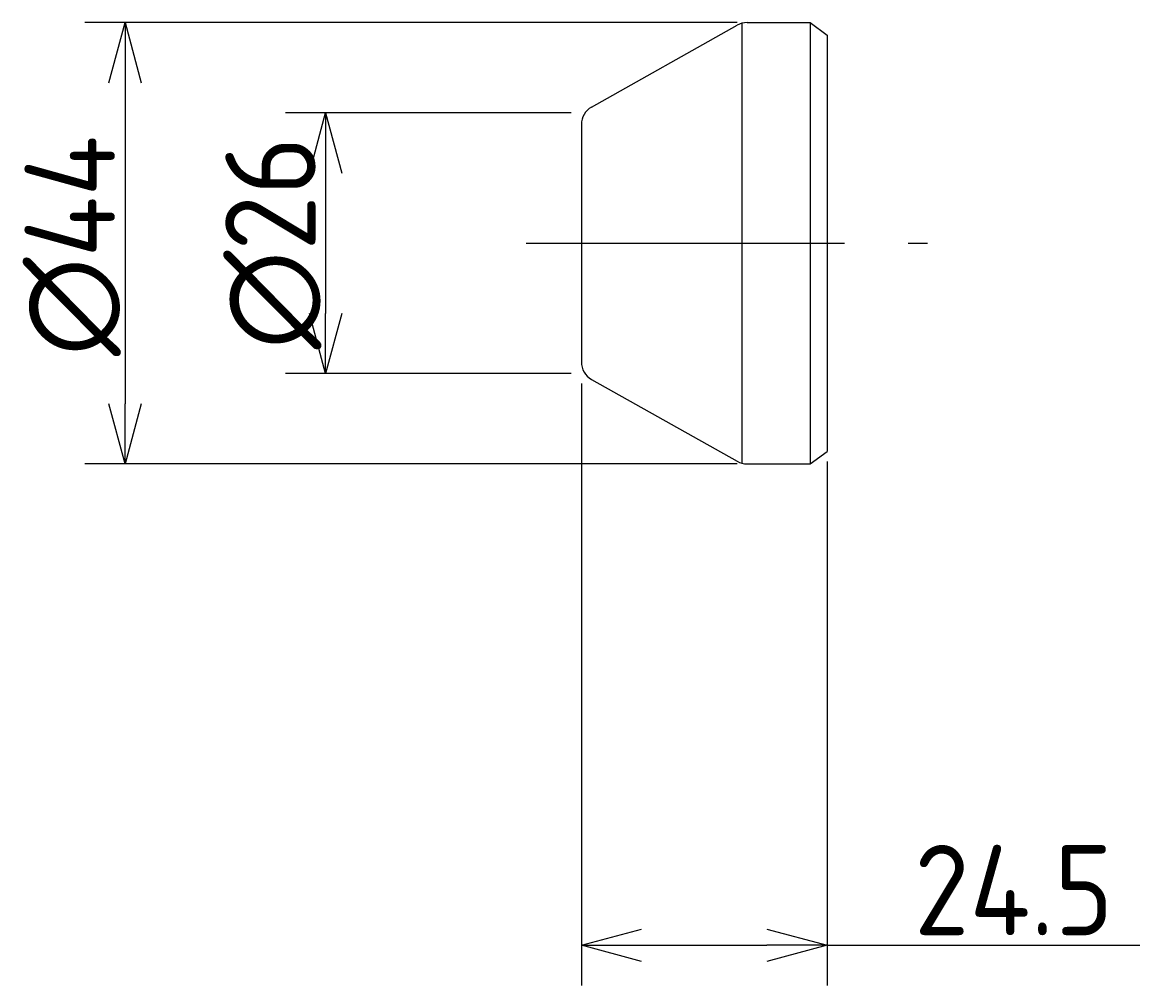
# Model space of a CAD drawing. Extents: x 100 to 213, y 96 to 192.
import ezdxf

# ---------------------------------------------------------------- set-up
doc = ezdxf.new("R2010")
doc.units = 0
doc.header["$PDMODE"] = 3
doc.header["$PDSIZE"] = 2
doc.linetypes.add('CENTER', pattern=[50.8, 31.75, -6.35, 6.35, -6.35])
doc.layers.get('0').update_dxf_attribs({"linetype": 'CONTINUOUS'})
doc.layers.get('DEFPOINTS').update_dxf_attribs({"linetype": 'CONTINUOUS'})
doc.layers.add('図形', color=7, linetype='CONTINUOUS')
doc.layers.add('寸法_文字', color=3, linetype='CONTINUOUS')
doc.layers.get('0').off()
doc.styles.add('DIMENSION', font='isocp.shx', dxfattribs={"bigfont": 'bigfont.shx'})
doc.dimstyles.get("Standard").update_dxf_attribs({"dimtxt": 0.18, "dimasz": 0.18, "dimexe": 0.18, "dimexo": 0.0625, "dimgap": 0.09, "dimtad": 0, "dimtih": 1, "dimtoh": 1, "dimzin": 0, "dimcen": 0.09, "dimazin": 3, "dimtfac": 1, "dimtofl": 0, "dimtmove": 0, "dimatfit": 3})

# ---------------------------------------------------------------- blocks, each defined once
blk = doc.blocks.new('_OPEN30')
at = {"color": 0, "linetype": 'BYBLOCK'}
for p, q in [((-1, 0.268), (0, 0)), ((0, 0), (-1, -0.268)), ((0, 0), (-1, 0))]:
    blk.add_line(p, q, dxfattribs=at)
blk = doc.blocks.new('*U12')
at = {"layer": '寸法_文字', "color": 3, "style": 'DIMENSION'}
blk.add_text('∅26', height=9, rotation=90, dxfattribs=at).set_placement((129, 159.43))
blk = doc.blocks.new('*D11')
at = {"layer": 'DEFPOINTS', "color": 0}
for p in [(155.5, 183), (130, 157), (155.5, 157)]:
    blk.add_point(p, dxfattribs=at)
at = {"layer": '寸法_文字', "color": 3}
for p, q in [((154.5, 183), (126, 183)), ((130, 177), (130, 163)), ((154.5, 157), (126, 157))]:
    blk.add_line(p, q, dxfattribs=at)
at = {"layer": '寸法_文字'}
blk.add_blockref('*U12', (0, 0), dxfattribs=at)
at = {"layer": '寸法_文字', "color": 3, "xscale": 6, "yscale": 6, "zscale": 6}
for p, rotation in [((130, 183), 90), ((130, 157), 270)]:
    blk.add_blockref('_OPEN30', p, dxfattribs=dict(at, rotation=rotation))
blk = doc.blocks.new('*U18')
at = {"layer": '寸法_文字', "color": 3, "style": 'DIMENSION'}
blk.add_text('24.5', height=9, dxfattribs=at).set_placement((188.68, 101))
blk = doc.blocks.new('*D17')
at = {"layer": 'DEFPOINTS', "color": 0}
for p in [(155.5, 157), (180, 149.25), (155.5, 100)]:
    blk.add_point(p, dxfattribs=at)
at = {"layer": '寸法_文字', "color": 3}
for p, q in [((155.5, 156), (155.5, 96)), ((180, 148.25), (180, 96)), ((161.5, 100), (174, 100)), ((180, 100), (211.2, 100))]:
    blk.add_line(p, q, dxfattribs=at)
at = {"layer": '寸法_文字'}
blk.add_blockref('*U18', (0, 0), dxfattribs=at)
at = {"layer": '寸法_文字', "color": 3, "xscale": 6, "yscale": 6, "zscale": 6, "rotation": 180}
blk.add_blockref('_OPEN30', (155.5, 100), dxfattribs=at)
at = {"layer": '寸法_文字', "color": 3, "xscale": 6, "yscale": 6, "zscale": 6}
blk.add_blockref('_OPEN30', (180, 100), dxfattribs=at)
blk = doc.blocks.new('*U20')
at = {"layer": '寸法_文字', "color": 3, "style": 'DIMENSION'}
blk.add_text('∅44', height=9, rotation=90, dxfattribs=at).set_placement((109, 158.75))
blk = doc.blocks.new('*D19')
at = {"layer": 'DEFPOINTS', "color": 0}
for p in [(172.02, 192), (110, 148), (172.02, 148)]:
    blk.add_point(p, dxfattribs=at)
at = {"layer": '寸法_文字', "color": 3}
for p, q in [((171.02, 192), (106, 192)), ((110, 186), (110, 154)), ((171.02, 148), (106, 148))]:
    blk.add_line(p, q, dxfattribs=at)
at = {"layer": '寸法_文字', "color": 3, "xscale": 6.000000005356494, "yscale": 6.000000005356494, "zscale": 6.000000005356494}
for p, rotation in [((110, 192), 90), ((110, 148), 270)]:
    blk.add_blockref('_OPEN30', p, dxfattribs=dict(at, rotation=rotation))
at = {"layer": '寸法_文字'}
blk.add_blockref('*U20', (0, 0), dxfattribs=at)

msp = doc.modelspace()

# ---------------------------------------------------------------- linework, layer by layer
at = {"layer": '図形'}
for p, q in [((156.519, 183.573), (171.043, 191.743)), ((172.024, 192), (178.3, 192)), ((178.3, 192), (178.3, 148)), ((178.3, 192), (180, 190.75)), ((180, 190.75), (180, 149.25)), ((155.5, 181.83), (155.5, 158.17)), ((156.519, 156.427), (171.043, 148.257)), ((178.3, 148), (180, 149.25)), ((172.024, 148), (178.3, 148))]:
    msp.add_line(p, q, dxfattribs=at)
at = {"layer": '図形', "color": 3}
msp.add_line((171.5, 191.93), (171.5, 148.07), dxfattribs=at)
at = {"layer": '図形', "color": 3, "linetype": 'CENTER'}
msp.add_line((150, 170), (190, 170), dxfattribs=at)
at = {"layer": '図形'}
for centre, start, end in [((172.024, 190), 90, 119.35775), ((157.5, 181.83), 119.35775, 180), ((157.5, 158.17), 180, 240.64225), ((172.024, 150), 240.64225, 270)]:
    msp.add_arc(centre, 2, start, end, dxfattribs=at)

# ---------------------------------------------------------------- dimensions: what is measured, and where the dimension line sits
at = {"layer": '寸法_文字'}
dim = msp.add_linear_dim(base=(110, 148), p1=(172.024, 192), p2=(172.024, 148), angle=90, dimstyle='Standard', override={"dimscale": 2, "dimpost": '%%c<>'}, dxfattribs=at)
dim.commit()
dim.dimension.update_dxf_attribs({"geometry": '*D19', "text_midpoint": (104.5, 170)})
dim = msp.add_linear_dim(base=(130, 157), p1=(155.5, 183), p2=(155.5, 157), angle=90, text='%%c<>', dimstyle='Standard', override={"dimscale": 2}, dxfattribs=at)
dim.commit()
dim.dimension.update_dxf_attribs({"geometry": '*D11', "text_midpoint": (130, 170), "dimtype": 128})
dim = msp.add_linear_dim(base=(155.5, 100), p1=(180, 149.25), p2=(155.5, 157), dimstyle='Standard', override={"dimscale": 2}, dxfattribs=at)
dim.commit()
dim.dimension.update_dxf_attribs({"geometry": '*D17', "text_midpoint": (200, 100), "dimtype": 128})

doc.saveas('drawing.dxf')
